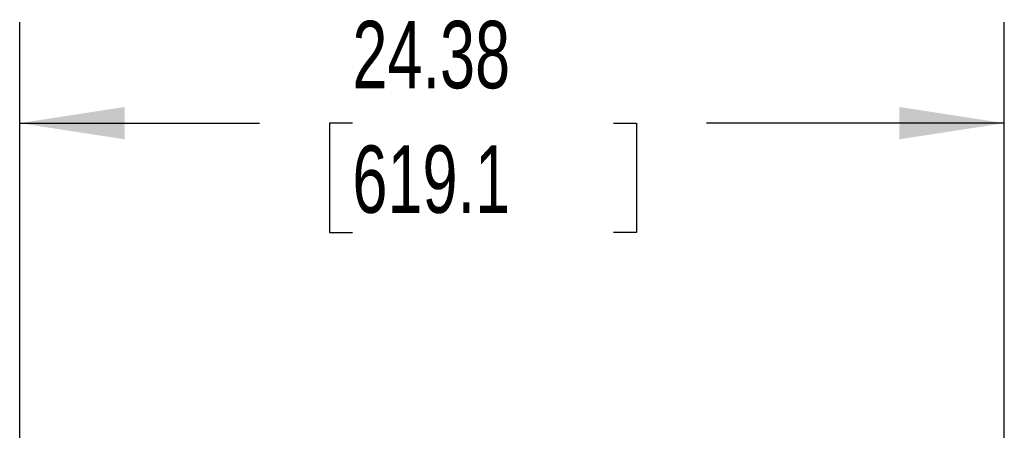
# Model space of a CAD drawing. Header units: inches. Extents: x 5 to 215, y 5 to 165.
# Tile 34 of 74: x 117 to 142, y 116 to 126. Entities that reach past the tile are written whole.
import ezdxf

# ---------------------------------------------------------------- set-up
doc = ezdxf.new("R2010")
doc.units = ezdxf.units.IN
doc.header["$LTSCALE"] = 20
doc.header["$MEASUREMENT"] = 0
doc.layers.add('DIMENSIONS', color=140, linetype='Continuous', lineweight=25)
doc.styles.add('SLDTEXTSTYLE0', font='TXT', dxfattribs={"width": 0.7})
doc.dimstyles.new('SLDDIMSTYLE1', dxfattribs={"dimtxt": 1.699219, "dimasz": 2.6, "dimexe": 0, "dimexo": 0.0625, "dimgap": 0.424805, "dimtad": 0, "dimtih": 1, "dimtoh": 1, "dimrnd": 1e-09, "dimzin": 12, "dimdsep": 46, "dimtxsty": 'SLDTEXTSTYLE0', "dimsah": 1, "dimcen": 0.09, "dimadec": 0, "dimazin": 3, "dimtfac": 1, "dimtofl": 0, "dimtmove": 0, "dimatfit": 3, "dimfxl": 0, "dimfrac": 2, "dimtolj": 1, "dimtzin": 12, "dimarcsym": 0})

# ---------------------------------------------------------------- blocks, each defined once
blk = doc.blocks.new('_D_5')
at = {"layer": 'DIMENSIONS'}
for p, q in [((117.461, 99.195), (117.461, 126.016)), ((141.836, 99.195), (141.836, 126.016)), ((117.461, 123.516), (123.396, 123.516)), ((125.698, 123.516), (125.128, 123.516)), ((125.128, 123.516), (125.128, 120.815)), ((132.161, 123.516), (132.732, 123.516)), ((132.732, 123.516), (132.732, 120.815)), ((141.836, 123.516), (134.464, 123.516)), ((125.128, 120.815), (125.698, 120.815)), ((132.732, 120.815), (132.161, 120.815))]:
    blk.add_line(p, q, dxfattribs=at)
for points in [[(117.461, 123.516), (120.061, 123.116), (120.061, 123.916)], [(141.836, 123.516), (139.236, 123.916), (139.236, 123.116)]]:
    blk.add_solid(points, dxfattribs=at)
at = {"layer": 'DIMENSIONS', "char_height": 1.6667, "attachment_point": 1, "style": 'SLDTEXTSTYLE0'}
for s, insert in [('24.38', (125.698, 126.045)), ('619.1', (125.698, 122.964))]:
    blk.add_mtext(s, dxfattribs=dict(at, insert=insert))

msp = doc.modelspace()

# ---------------------------------------------------------------- dimensions: what is measured, and where the dimension line sits
at = {"layer": 'DIMENSIONS'}
dim = msp.add_linear_dim(base=(141.836407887, 123.515856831), p1=(117.461407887, 98.195430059), p2=(141.836407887, 98.195430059), dimstyle='SLDDIMSTYLE1', dxfattribs=at)
dim.commit()
dim.dimension.update_dxf_attribs({"geometry": '_D_5', "text_midpoint": (128.92988756, 123.515856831), "dimtype": 160})

doc.saveas('drawing.dxf')
